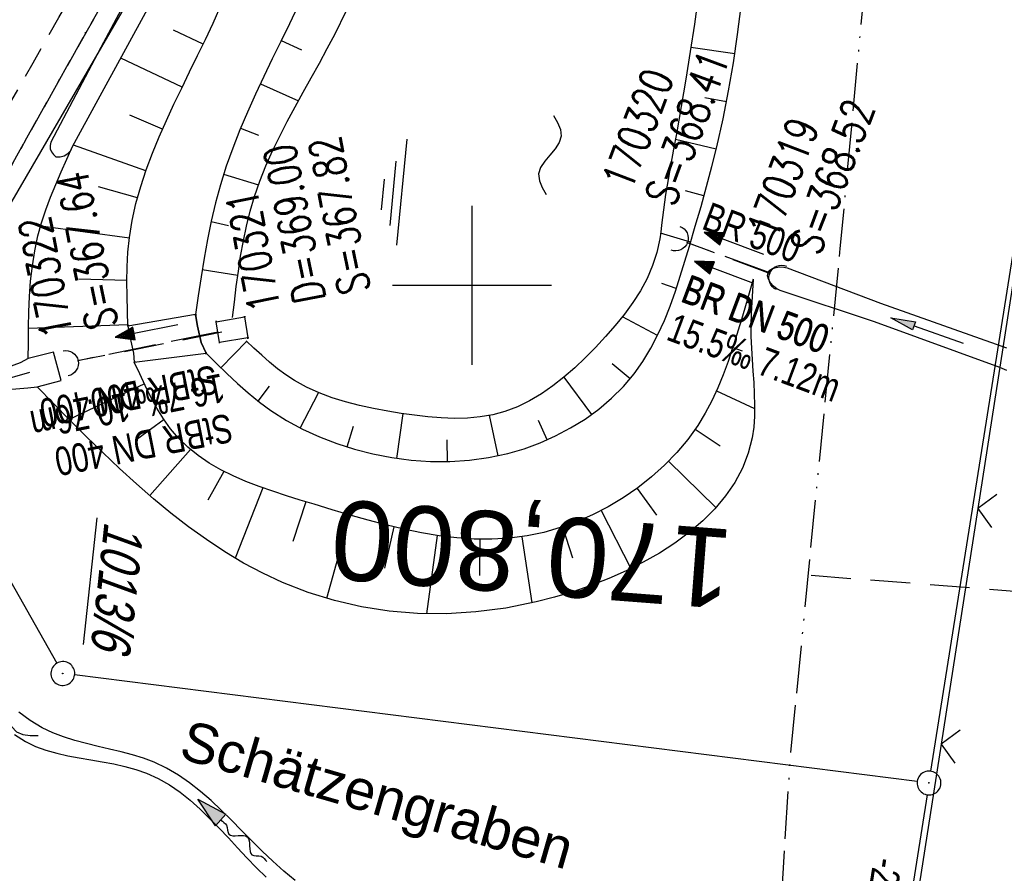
# Model space of a CAD drawing. Extents: x 509531 to 509917, y 454649 to 455599.
# Tile 19 of 26: x 509672 to 509733, y 455363 to 455417. Entities that reach past the tile are written whole.
import ezdxf
from ezdxf.enums import TextEntityAlignment as Align

# ---------------------------------------------------------------- set-up
doc = ezdxf.new("R2010")
doc.units = 0
doc.header["$LTSCALE"] = 10
doc.header["$MEASUREMENT"] = 0
for name, pattern in [('ACAD_ISO13W100', [36, 12, -3, 12, -3, 0, -3, 0, -3]), ('AUSGEZOGEN', [0]), ('LT00', [0]), ('LT11', [0.3, 0.2, -0.1]), ('LT12', [0.4, 0.3, -0.1]), ('LT17', [0.15, 0.1, -0.05]), ('STRICHLINIE2', [0.375, 0.25, -0.125])]:
    doc.linetypes.add(name, pattern=pattern)
doc.layers.get('0').update_dxf_attribs({"linetype": 'LT00'})
for name, color, linetype in [('--EK_FBR', 1, 'LT00'), ('--EK_Halt-Pfeil', 4, 'LT00'), ('--EK_Haltung', 7, 'STRICHLINIE2'), ('--EK_Haltung-Text', 140, 'LT00'), ('--EK_RRB', 181, 'LT00'), ('--EK_RRB_SYMB', 181, 'LT00'), ('--EK_Schacht-Text', 5, 'LT00'), ('--EK_ST-93-1', 30, 'LT17'), ('--EL_DFK_AB_L', 21, 'LT00'), ('--EL_DFK_AB_P', 7, 'LT00'), ('--EL_Halt-Pfeil', 4, 'LT00'), ('--EL_Haltung', 182, 'STRICHLINIE2'), ('--EL_Haltung-Text', 182, 'LT00'), ('--EL_RRB', 181, 'LT00'), ('--FLIEßRICHTPFEIL', 180, 'Continuous'), ('--WASSER_NUTZUNG', 180, 'Continuous'), ('ABSTAND', 8, 'LT00'), ('DFK_AB_FLNR', 7, 'Continuous'), ('DFK_AB_L', 21, 'LT00'), ('DFK_AB_P', 7, 'LT00'), ('DL', 182, 'LT12'), ('DL_PFEIL', 201, 'LT00'), ('DL_TEXT', 182, 'LT00'), ('GASLTG', 250, 'ACAD_ISO13W100'), ('GEWÄSSERNAME', 255, 'Continuous'), ('PFEIL', 140, 'AUSGEZOGEN'), ('V116_BOESCH', 250, 'LT00'), ('V116_BOSCHUNG', 250, 'LT00'), ('V116_FELDWEG', 250, 'LT11'), ('V116_GRABEN', 250, 'LT00'), ('V116_MOENCH', 182, 'LT00'), ('V116_RASTER', 250, 'LT00'), ('V116_RAUHGE', 250, 'LT00'), ('V116_UB_MOEN', 1, 'LT00'), ('V116_UK_DURCH', 182, 'LT00'), ('V116_ZAUN', 40, 'LT00')]:
    doc.layers.add(name, color=color, linetype=linetype)
doc.styles.add('Beschrift', font='ARIAL.TTF')
doc.styles.add('Haltungsbeschriftung', font='ARIAL.TTF', dxfattribs={"width": 0.75})
doc.styles.add('schachtbeschriftung', font='romans.shx', dxfattribs={"width": 0.75, "height": 2})
doc.styles.get("Standard").update_dxf_attribs({"font": 'ARIAL.TTF'})

# ---------------------------------------------------------------- blocks, each defined once
blk = doc.blocks.new('SYMB0003')
at = {"color": 0, "linetype": 'ByBlock'}
for p, q in [((-0.015712, 0), (0.010166, 0.012015)), ((0, -0.021257), (-0.015712, 0)), ((0.010166, 0.012015), (0, -0.021257))]:
    blk.add_line(p, q, dxfattribs=at)
for points in [[(-0.031395, 0.499013), (-0.093691, 0.491144), (-0.154509, 0.475528), (-0.21289, 0.452414), (-0.267913, 0.422164), (-0.318712, 0.385257), (-0.364484, 0.342274), (-0.404509, 0.293893), (-0.438154, 0.240877), (-0.464888, 0.184062), (-0.484292, 0.124345), (-0.496058, 0.062667), (-0.5, 0)], [(0.5, 0), (0.496057, 0.062667), (0.484292, 0.124345), (0.464888, 0.184062), (0.438153, 0.240877), (0.404509, 0.293893), (0.364484, 0.342274), (0.318712, 0.385257), (0.267913, 0.422164), (0.21289, 0.452414), (0.154509, 0.475528), (0.093691, 0.491144), (0.031395, 0.499013), (-0.031395, 0.499013)], [(-0.5, 0), (-0.496058, -0.062667), (-0.484292, -0.124345), (-0.464888, -0.184062), (-0.438154, -0.240877), (-0.404509, -0.293893), (-0.364485, -0.342274), (-0.318712, -0.385257), (-0.267914, -0.422164), (-0.21289, -0.452414), (-0.154509, -0.475529), (-0.093691, -0.491144), (-0.031395, -0.499014), (0.031395, -0.499014)], [(0.031395, -0.499014), (0.093691, -0.491144), (0.154509, -0.475529), (0.21289, -0.452414), (0.267914, -0.422164), (0.318712, -0.385257), (0.364485, -0.342274), (0.404509, -0.293893), (0.438154, -0.240877), (0.464889, -0.184062), (0.484292, -0.124345), (0.496058, -0.062667), (0.5, 0)]]:
    blk.add_lwpolyline(points, dxfattribs=at)
blk = doc.blocks.new('FLIEßRICHTPFEIL')
at = {"layer": '--FLIEßRICHTPFEIL'}
blk.add_hatch(color=256, dxfattribs=at).paths.add_polyline_path([(-1.95, 0.4875), (-1.95, -0.4875), (0, 0)])
for p, q in [((-1.95, 0.4875), (-1.95, -0.4875)), ((-1.95, 0.4875), (0, 0)), ((0, 0), (-1.95, -0.4875))]:
    blk.add_line(p, q, dxfattribs=at)
at = {"layer": '--FLIEßRICHTPFEIL', "start_tangent": (-1, 0), "end_tangent": (-1, 0)}
blk.add_spline([(-1.95, 0), (-2.4375, 0), (-2.925, 0.325), (-3.4125, 0), (-3.9, -0.325), (-4.3875, 0), (-4.875, 0.325), (-5.3625, 0), (-5.85, 0)], degree=3, dxfattribs=at)
blk = doc.blocks.new('SYMB7251')
at = {"color": 0, "linetype": 'ByBlock'}
for points in [[(-0.25, 0), (-0.208333, 0.028889), (-0.166667, 0.051111), (-0.125, 0.06), (-0.083333, 0.051111), (-0.041667, 0.028889), (0, 0)], [(0, 0), (0.041667, -0.028889), (0.083333, -0.051111), (0.125, -0.06), (0.166667, -0.051111), (0.208333, -0.028889), (0.25, 0)]]:
    blk.add_lwpolyline(points, dxfattribs=at)
blk = doc.blocks.new('Pfreil3')
at = {"layer": 'PFEIL'}
blk.add_hatch(color=256, dxfattribs=at).paths.add_polyline_path([(-1.549, 0.273), (-1.549, -0.273), (0, 0)])
for p, q in [((-1.549, 0), (-4.831, 0)), ((-1.549, -0.273), (-1.549, 0.273)), ((-1.549, 0.273), (0, 0)), ((0, 0), (-1.549, -0.273))]:
    blk.add_line(p, q, dxfattribs=at)
blk = doc.blocks.new('SYMB1107')
at = {"color": 0, "linetype": 'ByBlock'}
for points in [[(-0.2, 0), (-0.196157, 0.039018), (-0.184776, 0.076537), (-0.166294, 0.111114), (-0.141421, 0.141421), (-0.111114, 0.166294), (-0.076537, 0.184776), (-0.039018, 0.196157), (0, 0.2)], [(0, 0.2), (0.039018, 0.196157), (0.076537, 0.184776), (0.111114, 0.166294), (0.141421, 0.141421), (0.166294, 0.111114), (0.184776, 0.076537), (0.196157, 0.039018), (0.2, 0)]]:
    blk.add_lwpolyline(points, dxfattribs=at)
blk = doc.blocks.new('SYMB0011')
at = {"color": 0, "linetype": 'ByBlock'}
for p, q in [((0.5, 0), (-0.5, 0)), ((0, 0.5), (0, -0.5))]:
    blk.add_line(p, q, dxfattribs=at)
blk = doc.blocks.new('SYMB0024')
at = {"color": 0, "linetype": 'ByBlock'}
for p, q in [((-0.5, 0.5), (0, 0)), ((0, 0), (0.5, 0.5))]:
    blk.add_line(p, q, dxfattribs=at)
blk = doc.blocks.new('WASSER2')
at = {"layer": '--EK_RRB_SYMB'}
for p, q in [((-0.3349, 0), (0.3349, 0)), ((-0.1913, -0.0543), (0.2151, -0.0543)), ((-0.071, -0.1164), (0.123, -0.1164))]:
    blk.add_line(p, q, dxfattribs=at)
blk = doc.blocks.new('SYMB0070')
at = {"color": 0, "linetype": 'ByBlock'}
for p, q in [((-0.5, 0), (0.2, 0)), ((0.5, 0), (0.2, 0.1)), ((0.2, 0.1), (0.2, 0)), ((0.468, 0), (0.21, 0.086)), ((0.21, 0.086), (0.21, -0.086)), ((0.21, -0.086), (0.468, 0)), ((0.22, -0.072), (0.437, 0)), ((0.23, -0.058), (0.405, 0)), ((0.24, -0.045), (0.374, 0)), ((0.342, 0), (0.25, 0.031)), ((0.25, 0.031), (0.25, -0.031)), ((0.25, -0.031), (0.342, 0)), ((0.26, -0.017), (0.31, 0)), ((0.27, -0.003), (0.279, 0))]:
    blk.add_line(p, q, dxfattribs=at)
for points in [[(0.2, 0), (0.2, -0.1), (0.5, 0)], [(0.437, 0), (0.22, 0.072), (0.22, -0.072)], [(0.405, 0), (0.23, 0.058), (0.23, -0.058)], [(0.374, 0), (0.24, 0.045), (0.24, -0.045)], [(0.31, 0), (0.26, 0.017), (0.26, -0.017)], [(0.279, 0), (0.27, 0.003), (0.27, -0.003)]]:
    blk.add_lwpolyline(points, dxfattribs=at)

msp = doc.modelspace()

# ---------------------------------------------------------------- linework, layer by layer
at = {"layer": '--EK_FBR', "linetype": 'LT11', "flags": 128}
for points in [[(509657.369, 455386.928), (509658.712, 455389.416), (509660.058, 455391.902), (509661.408, 455394.386), (509662.765, 455396.867), (509664.347, 455399.733), (509665.941, 455402.593), (509667.543, 455405.449), (509669.154, 455408.3), (509670.77, 455411.148), (509672.39, 455413.993), (509674.013, 455416.837), (509676.223, 455420.707), (509678.434, 455424.577), (509680.643, 455428.448), (509682.848, 455432.32), (509685.048, 455436.195), (509687.242, 455440.073), (509688.708, 455442.676), (509690.173, 455445.28), (509691.639, 455447.884), (509693.107, 455450.486), (509694.58, 455453.085), (509696.06, 455455.681), (509697.55, 455458.272), (509699.051, 455460.857), (509700.566, 455463.435), (509701.797, 455465.504), (509703.035, 455467.57), (509704.279, 455469.633), (509705.526, 455471.693), (509706.772, 455473.754), (509708.017, 455475.815), (509709.256, 455477.877), (509710.488, 455479.943), (509711.709, 455482.013), (509712.918, 455484.088), (509714.112, 455486.171), (509715.299, 455488.28), (509716.472, 455490.396), (509717.634, 455492.518), (509718.788, 455494.645), (509719.938, 455496.777), (509721.086, 455498.912), (509722.238, 455501.049), (509722.825, 455502.133)], [(509725.717, 455502.437), (509725.185, 455501.472), (509723.904, 455499.139), (509722.624, 455496.809), (509721.342, 455494.485), (509720.054, 455492.166), (509718.758, 455489.852), (509717.451, 455487.546), (509716.129, 455485.247), (509714.785, 455482.947), (509713.426, 455480.654), (509712.054, 455478.366), (509710.674, 455476.082), (509709.287, 455473.8), (509707.896, 455471.519), (509706.506, 455469.238), (509705.118, 455466.954), (509703.736, 455464.667), (509702.362, 455462.376), (509700.84, 455459.808), (509699.331, 455457.234), (509697.832, 455454.654), (509696.342, 455452.07), (509694.859, 455449.482), (509693.38, 455446.892), (509691.905, 455444.3), (509690.43, 455441.707), (509688.954, 455439.115), (509687.06, 455435.798), (509685.163, 455432.481), (509683.265, 455429.166), (509681.369, 455425.849), (509679.475, 455422.531), (509677.586, 455419.21), (509675.704, 455415.884), (509673.842, 455412.574), (509671.986, 455409.259), (509670.136, 455405.942), (509668.289, 455402.623), (509666.444, 455399.302), (509664.599, 455395.982), (509662.741, 455392.644), (509660.883, 455389.307), (509659.023, 455385.97)]]:
    msp.add_lwpolyline(points, dxfattribs=at)
at = {"layer": '--EK_Haltung'}
for p, q in [((509718.76, 455400.729), (509713.499, 455402.699)), ((509684.262, 455397.046), (509675.176, 455395.242))]:
    msp.add_line(p, q, dxfattribs=at)
at = {"layer": '--EK_RRB'}
msp.add_lwpolyline([(509689.043, 455417.56), (509688.511, 455416.451), (509687.973, 455415.344), (509687.434, 455414.238), (509686.9, 455413.129), (509686.378, 455412.016), (509685.875, 455410.898), (509685.396, 455409.772), (509684.948, 455408.637), (509684.538, 455407.49), (509684.171, 455406.329), (509683.861, 455405.19), (509683.592, 455404.038), (509683.356, 455402.876), (509683.147, 455401.705), (509682.959, 455400.529), (509682.783, 455399.348), (509682.615, 455398.165), (509682.721, 455397.428), (509682.954, 455396.404), (509683.28, 455395.726), (509683.927, 455395.084), (509684.579, 455394.449), (509685.242, 455393.829), (509685.92, 455393.23), (509686.62, 455392.66), (509687.347, 455392.126), (509688.322, 455391.503), (509689.343, 455390.949), (509690.403, 455390.463), (509691.495, 455390.044), (509692.613, 455389.691), (509693.75, 455389.402), (509694.954, 455389.167), (509696.168, 455389.005), (509697.387, 455388.92), (509698.609, 455388.915), (509699.828, 455388.995), (509701.042, 455389.163), (509702.245, 455389.424), (509703.268, 455389.724), (509704.273, 455390.093), (509705.253, 455390.529), (509706.2, 455391.029), (509707.107, 455391.593), (509707.967, 455392.217), (509708.771, 455392.899), (509709.514, 455393.638), (509710.186, 455394.432), (509710.745, 455395.217), (509711.245, 455396.043), (509711.692, 455396.902), (509712.093, 455397.79), (509712.456, 455398.701), (509712.787, 455399.629), (509713.095, 455400.568), (509713.386, 455401.514), (509713.668, 455402.459), (509714.039, 455403.716), (509714.401, 455404.966), (509714.75, 455406.215), (509715.083, 455407.465), (509715.394, 455408.72), (509715.783, 455410.468), (509716.128, 455412.229), (509716.432, 455414.002), (509716.699, 455415.782), (509716.934, 455417.566)], dxfattribs=at)
at = {"layer": '--EK_ST-93-1', "ltscale": 2.5}
msp.add_line((509761.203, 455378.65), (509721.321, 455381.742), dxfattribs=at)
at = {"layer": '--EL_DFK_AB_L'}
for p, q in [((509742.924, 455529.03), (509664.517, 455394.067)), ((509728.858, 455369.44), (509744.363, 455467.218)), ((509664.511, 455392.767), (509673.89, 455376.241)), ((509727.996, 455368.794), (509675.004, 455375.496)), ((509728.623, 455367.959), (509725.608, 455348.94))]:
    msp.add_line(p, q, dxfattribs=at)
at = {"layer": '--EL_Haltung'}
for p, q in [((509718.76, 455400.729), (509713.499, 455402.699)), ((509684.262, 455397.046), (509675.176, 455395.242))]:
    msp.add_line(p, q, dxfattribs=at)
at = {"layer": '--EL_RRB'}
msp.add_lwpolyline([(509689.043, 455417.56), (509688.511, 455416.451), (509687.973, 455415.344), (509687.434, 455414.238), (509686.9, 455413.129), (509686.378, 455412.016), (509685.875, 455410.898), (509685.396, 455409.772), (509684.948, 455408.637), (509684.538, 455407.49), (509684.171, 455406.329), (509683.861, 455405.19), (509683.592, 455404.038), (509683.356, 455402.876), (509683.147, 455401.705), (509682.959, 455400.529), (509682.783, 455399.348), (509682.615, 455398.165), (509682.721, 455397.428), (509682.954, 455396.404), (509683.28, 455395.726), (509683.927, 455395.084), (509684.579, 455394.449), (509685.242, 455393.829), (509685.92, 455393.23), (509686.62, 455392.66), (509687.347, 455392.126), (509688.322, 455391.503), (509689.343, 455390.949), (509690.403, 455390.463), (509691.495, 455390.044), (509692.613, 455389.691), (509693.75, 455389.402), (509694.954, 455389.167), (509696.168, 455389.005), (509697.387, 455388.92), (509698.609, 455388.915), (509699.828, 455388.995), (509701.042, 455389.163), (509702.245, 455389.424), (509703.268, 455389.724), (509704.273, 455390.093), (509705.253, 455390.529), (509706.2, 455391.029), (509707.107, 455391.593), (509707.967, 455392.217), (509708.771, 455392.899), (509709.514, 455393.638), (509710.186, 455394.432), (509710.745, 455395.217), (509711.245, 455396.043), (509711.692, 455396.902), (509712.093, 455397.79), (509712.456, 455398.701), (509712.787, 455399.629), (509713.095, 455400.568), (509713.386, 455401.514), (509713.668, 455402.459), (509714.039, 455403.716), (509714.401, 455404.966), (509714.75, 455406.215), (509715.083, 455407.465), (509715.394, 455408.72), (509715.783, 455410.468), (509716.128, 455412.229), (509716.432, 455414.002), (509716.699, 455415.782), (509716.934, 455417.566)], dxfattribs=at)
at = {"layer": 'DFK_AB_L'}
for p, q in [((509742.924, 455529.03), (509664.517, 455394.067)), ((509728.858, 455369.44), (509744.363, 455467.218)), ((509664.511, 455392.767), (509673.89, 455376.241)), ((509727.996, 455368.794), (509675.004, 455375.496)), ((509728.623, 455367.959), (509725.608, 455348.94))]:
    msp.add_line(p, q, dxfattribs=at)
at = {"layer": 'DL'}
for p, q in [((509718.727, 455400.783), (509713.545, 455402.682)), ((509684.015, 455397.061), (509675.223, 455395.261))]:
    msp.add_line(p, q, dxfattribs=at)
at = {"layer": 'GASLTG', "ltscale": 0.025, "flags": 128}
msp.add_lwpolyline([(509732.412, 455588.47), (509731.559, 455550.215), (509730.863, 455531.773), (509729.977, 455496.071), (509729.817, 455473.793), (509723.139, 455402.323), (509719.992, 455370.227), (509719.32, 455359.341), (509718.219, 455346.92), (509717.576, 455329.178), (509717.027, 455313.894), (509716.011, 455279.64), (509715.623, 455261.049), (509714.406, 455253.668), (509713.55, 455245.775), (509712.753, 455238.464), (509710.106, 455214.892), (509700.768, 455126.624), (509692.786, 455066.172), (509691.898, 455059.057), (509688.483, 455033.75), (509683.036, 454993.781), (509674.834, 454936.521), (509667.273, 454889.447), (509660.75, 454850.407), (509657.904, 454839.06), (509646.1, 454798.179), (509643.654, 454788.347), (509640.958, 454775.409), (509638.389, 454763.73), (509630.009, 454722.145), (509625.515, 454700.413), (509623.56, 454684.933), (509621.446, 454670.091)], dxfattribs=at)
at = {"layer": 'V116_BOESCH'}
for points in [[(509714.21, 455418.159), (509713.98, 455416.429), (509713.726, 455414.699), (509713.451, 455412.971), (509713.158, 455411.246), (509712.85, 455409.525), (509712.674, 455408.572), (509712.499, 455407.62), (509712.331, 455406.667), (509712.174, 455405.713), (509712.033, 455404.755), (509711.914, 455403.794), (509711.866, 455403.354), (509711.808, 455402.918), (509711.627, 455402.066), (509711.357, 455401.24), (509711.008, 455400.44), (509710.589, 455399.664), (509710.11, 455398.911), (509709.578, 455398.179), (509709.004, 455397.467), (509708.397, 455396.774), (509707.764, 455396.099), (509707.121, 455395.448), (509706.46, 455394.821), (509705.781, 455394.228), (509705.083, 455393.676), (509704.363, 455393.176), (509703.621, 455392.735), (509702.854, 455392.362), (509702.061, 455392.066), (509701.295, 455391.863), (509700.507, 455391.728), (509699.703, 455391.655), (509698.884, 455391.635), (509698.054, 455391.661), (509697.218, 455391.727), (509696.377, 455391.826), (509695.536, 455391.949), (509694.698, 455392.091), (509693.801, 455392.26), (509692.915, 455392.449), (509692.046, 455392.669), (509691.197, 455392.926), (509690.374, 455393.23), (509689.582, 455393.589), (509688.824, 455394.011), (509688.286, 455394.368), (509687.767, 455394.757), (509687.262, 455395.173), (509686.767, 455395.609), (509686.28, 455396.058), (509685.797, 455396.513)], [(509678.354, 455397.437), (509678.322, 455398.374), (509678.298, 455399.31), (509678.29, 455400.242), (509678.308, 455401.17), (509678.358, 455402.091), (509678.45, 455403.003), (509678.624, 455404.086), (509678.862, 455405.157), (509679.157, 455406.216), (509679.503, 455407.265), (509679.892, 455408.306), (509680.317, 455409.339), (509680.771, 455410.367), (509681.247, 455411.391), (509681.738, 455412.411), (509682.237, 455413.431), (509682.736, 455414.45), (509683.228, 455415.471), (509683.707, 455416.494), (509684.282, 455417.786)], [(509689.043, 455417.56), (509688.511, 455416.451), (509687.973, 455415.344), (509687.434, 455414.238), (509686.9, 455413.129), (509686.378, 455412.016), (509685.875, 455410.898), (509685.396, 455409.772), (509684.948, 455408.637), (509684.538, 455407.49), (509684.171, 455406.329), (509683.861, 455405.19), (509683.592, 455404.038), (509683.356, 455402.876), (509683.147, 455401.705), (509682.959, 455400.529), (509682.783, 455399.348), (509682.615, 455398.165)], [(509683.28, 455395.726), (509683.927, 455395.084), (509684.579, 455394.449), (509685.242, 455393.829), (509685.92, 455393.23), (509686.62, 455392.66), (509687.347, 455392.126), (509688.322, 455391.503), (509689.343, 455390.949), (509690.403, 455390.463), (509691.495, 455390.044), (509692.613, 455389.691), (509693.75, 455389.402), (509694.954, 455389.167), (509696.168, 455389.005), (509697.387, 455388.92), (509698.609, 455388.915), (509699.828, 455388.995), (509701.042, 455389.163), (509702.245, 455389.424), (509703.268, 455389.724), (509704.273, 455390.093), (509705.253, 455390.529), (509706.2, 455391.029), (509707.107, 455391.593), (509707.967, 455392.217), (509708.771, 455392.899), (509709.514, 455393.638), (509710.186, 455394.432), (509710.745, 455395.217), (509711.245, 455396.043), (509711.692, 455396.902), (509712.093, 455397.79), (509712.456, 455398.701), (509712.787, 455399.629), (509713.095, 455400.568), (509713.386, 455401.514), (509713.668, 455402.459), (509714.039, 455403.716), (509714.401, 455404.966), (509714.75, 455406.215), (509715.083, 455407.465), (509715.394, 455408.72), (509715.783, 455410.468), (509716.128, 455412.229), (509716.432, 455414.002), (509716.699, 455415.782), (509716.934, 455417.566)], [(509684.936, 455397.983), (509685.049, 455398.952), (509685.168, 455399.919), (509685.299, 455400.883), (509685.445, 455401.841), (509685.614, 455402.791), (509685.811, 455403.732), (509686.041, 455404.663), (509686.31, 455405.58), (509686.647, 455406.551), (509687.028, 455407.507), (509687.448, 455408.45), (509687.899, 455409.383), (509688.374, 455410.308), (509688.869, 455411.227), (509689.375, 455412.142), (509689.886, 455413.056), (509690.395, 455413.971), (509690.896, 455414.889), (509691.383, 455415.813), (509692.09, 455417.242)], [(509672.091, 455395.404), (509672.092, 455396.384), (509672.099, 455397.362), (509672.121, 455398.337), (509672.165, 455399.308), (509672.237, 455400.271), (509672.346, 455401.227), (509672.497, 455402.172), (509672.699, 455403.106), (509672.926, 455403.928), (509673.192, 455404.741), (509673.49, 455405.546), (509673.814, 455406.346), (509674.159, 455407.14), (509674.516, 455407.932), (509674.879, 455408.723)], [(509717.684, 455400.38), (509717.633, 455399.664), (509717.587, 455398.946), (509717.553, 455398.226), (509717.534, 455397.502), (509717.537, 455396.774), (509717.564, 455396.055), (509717.608, 455395.333), (509717.66, 455394.611), (509717.71, 455393.891), (509717.749, 455393.175), (509717.769, 455392.467), (509717.76, 455391.769), (509717.712, 455391.084), (509717.617, 455390.414), (509717.371, 455389.437), (509717.004, 455388.501), (509716.525, 455387.608), (509715.943, 455386.757), (509715.267, 455385.95), (509714.505, 455385.187), (509713.665, 455384.468), (509712.756, 455383.794), (509711.786, 455383.166), (509710.765, 455382.583), (509709.701, 455382.048), (509708.601, 455381.559), (509707.476, 455381.118), (509706.333, 455380.725), (509705.18, 455380.381), (509704.027, 455380.087), (509702.123, 455379.706), (509700.244, 455379.46), (509698.394, 455379.347), (509696.576, 455379.365), (509694.793, 455379.51), (509693.049, 455379.779), (509691.347, 455380.171), (509689.691, 455380.682), (509688.083, 455381.31), (509686.843, 455381.888), (509685.634, 455382.534), (509684.453, 455383.241), (509683.297, 455384.005), (509682.165, 455384.82), (509681.054, 455385.681), (509679.961, 455386.583), (509678.886, 455387.521), (509677.824, 455388.49), (509676.774, 455389.485), (509675.733, 455390.5), (509674.699, 455391.53), (509673.67, 455392.571), (509672.643, 455393.617)], [(509717.684, 455400.38), (509717.351, 455399.224), (509717.012, 455398.068), (509716.66, 455396.913), (509716.388, 455396.061), (509716.099, 455395.215), (509715.788, 455394.377), (509715.448, 455393.552), (509715.072, 455392.743), (509714.655, 455391.955), (509714.191, 455391.191), (509713.566, 455390.313), (509712.871, 455389.478), (509712.111, 455388.691), (509711.294, 455387.953), (509710.425, 455387.268), (509709.512, 455386.64), (509708.561, 455386.072), (509707.578, 455385.567), (509706.569, 455385.129), (509705.543, 455384.76), (509704.504, 455384.464), (509703.459, 455384.245), (509702.353, 455384.097), (509701.247, 455384.032), (509700.14, 455384.04), (509699.033, 455384.115), (509697.924, 455384.25), (509696.814, 455384.437), (509695.7, 455384.668), (509694.583, 455384.937), (509693.462, 455385.234), (509692.336, 455385.554), (509691.206, 455385.889), (509690.069, 455386.231), (509689.195, 455386.495), (509688.323, 455386.764), (509687.459, 455387.045), (509686.608, 455387.343), (509685.777, 455387.664), (509684.972, 455388.013), (509684.197, 455388.398), (509683.46, 455388.823), (509682.765, 455389.294), (509682.119, 455389.817), (509681.528, 455390.398), (509681.039, 455390.981), (509680.593, 455391.61), (509680.183, 455392.277), (509679.801, 455392.974), (509679.441, 455393.694), (509679.096, 455394.429), (509678.758, 455395.172)]]:
    msp.add_lwpolyline(points, dxfattribs=at)
at = {"layer": 'V116_BOSCHUNG'}
for p, q in [((509683.087, 455415.175), (509681.218, 455416.047)), ((509688.002, 455415.403), (509689.265, 455414.807)), ((509716.518, 455414.551), (509713.767, 455414.969)), ((509681.767, 455412.47), (509677.917, 455414.292)), ((509686.688, 455412.682), (509689.075, 455411.603)), ((509715.999, 455411.545), (509714.649, 455411.802)), ((509680.531, 455409.832), (509678.485, 455410.707)), ((509685.443, 455409.886), (509686.575, 455409.439)), ((509715.355, 455408.559), (509712.784, 455409.164)), ((509679.478, 455407.194), (509674.928, 455408.812)), ((509684.374, 455406.99), (509686.561, 455406.317)), ((509678.954, 455405.507), (509676.5, 455406.196)), ((509714.586, 455405.622), (509713.423, 455405.936)), ((509678.447, 455402.97), (509672.868, 455403.731)), ((509683.587, 455404.014), (509684.676, 455403.769)), ((509713.743, 455402.71), (509711.857, 455403.277)), ((509683.031, 455400.992), (509685.265, 455400.646)), ((509678.291, 455400.3), (509675.275, 455400.397)), ((509712.843, 455399.794), (509711.929, 455400.124)), ((509717.268, 455398.939), (509717.582, 455398.848)), ((509711.667, 455396.851), (509709.46, 455398.027)), ((509678.352, 455397.512), (509672.098, 455397.288)), ((509684.201, 455394.816), (509685.828, 455396.483)), ((509716.398, 455396.093), (509716.992, 455395.886)), ((509709.941, 455394.127), (509708.809, 455395.068)), ((509679.392, 455393.798), (509674.657, 455391.573)), ((509707.523, 455391.883), (509705.785, 455394.23)), ((509686.546, 455392.719), (509687.25, 455393.665)), ((509689.192, 455391.026), (509690.347, 455393.242)), ((509715.369, 455393.375), (509717.77, 455392.248)), ((509695.262, 455389.12), (509695.662, 455391.93)), ((509701.651, 455389.284), (509701.102, 455391.825)), ((509680.628, 455391.558), (509678.925, 455390.307)), ((509704.719, 455390.283), (509704.171, 455391.509)), ((509692.139, 455389.833), (509692.551, 455391.136)), ((509714.037, 455390.962), (509715.595, 455389.904)), ((509698.46, 455388.912), (509698.423, 455390.279)), ((509682.285, 455389.675), (509679.738, 455386.774)), ((509712.361, 455388.938), (509715.337, 455386.028)), ((509684.387, 455388.299), (509683.372, 455386.489)), ((509686.838, 455387.26), (509685.107, 455382.841)), ((509710.375, 455387.232), (509711.605, 455385.541)), ((509689.535, 455386.392), (509688.737, 455383.883)), ((509708.121, 455385.838), (509709.987, 455382.186)), ((509692.318, 455385.56), (509690.85, 455380.311)), ((509695.079, 455384.814), (509694.498, 455382.222)), ((509705.677, 455384.805), (509706.309, 455382.867)), ((509697.801, 455384.269), (509697.137, 455379.346)), ((509700.483, 455384.031), (509700.471, 455381.757)), ((509703.122, 455384.191), (509703.749, 455380.025))]:
    msp.add_line(p, q, dxfattribs=at)
at = {"layer": 'V116_FELDWEG', "flags": 128}
for points in [[(509657.369, 455386.928), (509658.712, 455389.416), (509660.058, 455391.902), (509661.408, 455394.386), (509662.765, 455396.867), (509664.347, 455399.733), (509665.941, 455402.593), (509667.543, 455405.449), (509669.154, 455408.3), (509670.77, 455411.148), (509672.39, 455413.993), (509674.013, 455416.837), (509676.223, 455420.707), (509678.434, 455424.577), (509680.643, 455428.448), (509682.848, 455432.32), (509685.048, 455436.195), (509687.242, 455440.073), (509688.708, 455442.676), (509690.173, 455445.28), (509691.639, 455447.884), (509693.107, 455450.486), (509694.58, 455453.085), (509696.06, 455455.681), (509697.55, 455458.272), (509699.051, 455460.857), (509700.566, 455463.435), (509701.797, 455465.504), (509703.035, 455467.57), (509704.279, 455469.633), (509705.526, 455471.693), (509706.772, 455473.754), (509708.017, 455475.815), (509709.256, 455477.877), (509710.488, 455479.943), (509711.709, 455482.013), (509712.918, 455484.088), (509714.112, 455486.171), (509715.299, 455488.28), (509716.472, 455490.396), (509717.634, 455492.518), (509718.788, 455494.645), (509719.938, 455496.777), (509721.086, 455498.912), (509722.238, 455501.049), (509723.395, 455503.187), (509724.562, 455505.326), (509725.741, 455507.465), (509726.937, 455509.602), (509727.793, 455511.111), (509728.654, 455512.62), (509729.515, 455514.131), (509730.371, 455515.645), (509731.217, 455517.162), (509732.048, 455518.684), (509732.86, 455520.213), (509733.646, 455521.75), (509734.403, 455523.295), (509735.126, 455524.851), (509735.808, 455526.419), (509736.447, 455527.999), (509737.035, 455529.594), (509737.569, 455531.204), (509738.044, 455532.83), (509738.472, 455534.544), (509738.835, 455536.275), (509739.138, 455538.023), (509739.384, 455539.785), (509739.58, 455541.559), (509739.729, 455543.344), (509739.837, 455545.139), (509739.907, 455546.941), (509739.945, 455548.748), (509739.956, 455550.56), (509739.943, 455552.373), (509739.912, 455554.188), (509739.868, 455556.001), (509739.815, 455557.811), (509739.712, 455560.946), (509739.597, 455564.068), (509739.474, 455567.181), (509739.342, 455570.285), (509739.205, 455573.384), (509739.063, 455576.478), (509738.919, 455579.571), (509738.774, 455582.663), (509738.629, 455585.757), (509738.535, 455587.799)], [(509740.608, 455587.572), (509740.681, 455586.008), (509740.826, 455582.887), (509740.97, 455579.768), (509741.111, 455576.648), (509741.247, 455573.526), (509741.378, 455570.401), (509741.502, 455567.27), (509741.618, 455564.131), (509741.724, 455560.983), (509741.82, 455557.824), (509741.87, 455555.95), (509741.911, 455554.072), (509741.938, 455552.194), (509741.947, 455550.315), (509741.933, 455548.439), (509741.89, 455546.567), (509741.816, 455544.701), (509741.703, 455542.842), (509741.549, 455540.991), (509741.348, 455539.151), (509741.095, 455537.324), (509740.785, 455535.51), (509740.415, 455533.712), (509739.979, 455531.932), (509739.512, 455530.293), (509738.988, 455528.67), (509738.412, 455527.061), (509737.789, 455525.465), (509737.123, 455523.882), (509736.418, 455522.31), (509735.679, 455520.748), (509734.91, 455519.195), (509734.116, 455517.65), (509733.301, 455516.112), (509732.469, 455514.58), (509731.626, 455513.053), (509730.776, 455511.53), (509729.922, 455510.01), (509729.07, 455508.491), (509727.765, 455506.149), (509726.472, 455503.809), (509725.185, 455501.472), (509723.904, 455499.139), (509722.624, 455496.809), (509721.342, 455494.485), (509720.054, 455492.166), (509718.758, 455489.852), (509717.451, 455487.546), (509716.129, 455485.247), (509714.785, 455482.947), (509713.426, 455480.654), (509712.054, 455478.366), (509710.674, 455476.082), (509709.287, 455473.8), (509707.896, 455471.519), (509706.506, 455469.238), (509705.118, 455466.954), (509703.736, 455464.667), (509702.362, 455462.376), (509700.84, 455459.808), (509699.331, 455457.234), (509697.832, 455454.654), (509696.342, 455452.07), (509694.859, 455449.482), (509693.38, 455446.892), (509691.905, 455444.3), (509690.43, 455441.707), (509688.954, 455439.115), (509687.06, 455435.798), (509685.163, 455432.481), (509683.265, 455429.166), (509681.369, 455425.849), (509679.475, 455422.531), (509677.586, 455419.21), (509675.704, 455415.884), (509673.842, 455412.574), (509671.986, 455409.259), (509670.136, 455405.942), (509668.289, 455402.623), (509666.444, 455399.302), (509664.599, 455395.982), (509662.741, 455392.644), (509660.883, 455389.307), (509659.023, 455385.97)]]:
    msp.add_lwpolyline(points, dxfattribs=at)
at = {"layer": 'V116_GRABEN'}
for points in [[(509690.87, 455439.029), (509690.34, 455438.398), (509689.815, 455437.764), (509689.297, 455437.125), (509688.791, 455436.477), (509687.966, 455435.354), (509687.181, 455434.202), (509686.43, 455433.026), (509685.708, 455431.829), (509685.009, 455430.617), (509684.329, 455429.393), (509683.66, 455428.161), (509682.998, 455426.926), (509681.404, 455423.934), (509679.817, 455420.944), (509678.235, 455417.956), (509676.657, 455414.969), (509675.082, 455411.983), (509673.509, 455408.997)], [(509674.879, 455408.723), (509689.529, 455435.584), (509692.049, 455438.485)], [(509673.509, 455408.997), (509673.463, 455408.794), (509673.475, 455408.586), (509673.545, 455408.389), (509673.667, 455408.22), (509673.831, 455408.092), (509674.096, 455408.086), (509674.353, 455408.154), (509674.58, 455408.291), (509674.76, 455408.486), (509674.879, 455408.723)], [(509733.632, 455394.639), (509733.193, 455394.831), (509725.314, 455397.695), (509719.373, 455399.676), (509719.157, 455399.784), (509718.951, 455399.952), (509718.775, 455400.158), (509718.647, 455400.382), (509718.588, 455400.603), (509718.616, 455400.802), (509718.727, 455400.947), (509718.903, 455401.055), (509719.122, 455401.125), (509719.362, 455401.156), (509719.599, 455401.146), (509719.81, 455401.095), (509725.697, 455398.877), (509733.604, 455396.062)], [(509688.869, 455362.567), (509688.153, 455363.16), (509687.465, 455363.779), (509686.798, 455364.417), (509686.147, 455365.065), (509685.506, 455365.715), (509684.868, 455366.359), (509684.228, 455366.988), (509683.58, 455367.595), (509682.918, 455368.171), (509682.236, 455368.707), (509681.529, 455369.197), (509680.79, 455369.631), (509680.013, 455370.001), (509679.34, 455370.255), (509678.643, 455370.472), (509677.929, 455370.662), (509677.204, 455370.836), (509676.473, 455371.005), (509675.744, 455371.18), (509675.022, 455371.373), (509674.313, 455371.594), (509673.624, 455371.855), (509672.961, 455372.166), (509672.2, 455372.621), (509671.489, 455373.158)], [(509671.229, 455371.745), (509671.922, 455371.303), (509672.542, 455371.006), (509673.195, 455370.767), (509673.876, 455370.573), (509674.578, 455370.414), (509675.294, 455370.277), (509676.018, 455370.154), (509676.743, 455370.03), (509677.463, 455369.897), (509678.171, 455369.742), (509678.861, 455369.555), (509679.525, 455369.324), (509680.264, 455368.987), (509680.965, 455368.584), (509681.634, 455368.123), (509682.275, 455367.612), (509682.894, 455367.06), (509683.496, 455366.476), (509684.087, 455365.867), (509684.672, 455365.244), (509685.255, 455364.614), (509685.843, 455363.985), (509686.44, 455363.367), (509687.052, 455362.768)]]:
    msp.add_lwpolyline(points, dxfattribs=at)
at = {"layer": 'V116_MOENCH'}
msp.add_lwpolyline([(509683.914, 455397.711), (509685.695, 455398.02), (509685.905, 455396.691), (509684.116, 455396.411), (509683.914, 455397.711)], dxfattribs=at)
at = {"layer": 'V116_RASTER'}
for p, q in [((509699.999, 455395), (509699.999, 455405)), ((509704.999, 455400), (509694.999, 455400))]:
    msp.add_line(p, q, dxfattribs=at)
at = {"layer": 'V116_RAUHGE'}
msp.add_lwpolyline([(509673.682, 455395.803), (509672.082, 455395.395), (509671.585, 455395.134), (509669.626, 455394.409), (509669.78, 455393.37), (509672.059, 455393.563), (509672.641, 455393.622), (509674.16, 455394.014), (509673.682, 455395.803)], dxfattribs=at)
at = {"layer": 'V116_UB_MOEN'}
msp.add_lwpolyline([(509683.28, 455395.726), (509682.954, 455396.404), (509682.721, 455397.428), (509682.615, 455398.165), (509678.354, 455397.437), (509678.53, 455396.481), (509678.708, 455395.741), (509678.758, 455395.172), (509683.28, 455395.726)], dxfattribs=at)
at = {"layer": 'V116_ZAUN'}
for p, q in [((509734.108, 455400.791), (509731.802, 455385.969)), ((509731.802, 455385.969), (509729.496, 455371.147)), ((509729.496, 455371.147), (509727.191, 455356.325))]:
    msp.add_line(p, q, dxfattribs=at)

# ---------------------------------------------------------------- block references
at = {"layer": '--EK_Halt-Pfeil', "yscale": 4, "zscale": 4}
for p, xscale, rotation in [((509716.479, 455402.651), 4.000000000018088, 159.4773400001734), ((509679.524, 455397.125), 3.99999999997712, 191.2264400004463)]:
    msp.add_blockref('SYMB0070', p, dxfattribs=dict(at, xscale=xscale, rotation=rotation))
at = {"layer": '--EK_RRB_SYMB', "xscale": 9.999999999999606, "yscale": 10, "zscale": 10, "rotation": 264.4992000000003}
msp.add_blockref('WASSER2', (509695.569, 455405.854), dxfattribs=at)
at = {"layer": '--EL_DFK_AB_P', "xscale": 1.500000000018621, "yscale": 1.5, "zscale": 1.5, "rotation": 264.7377099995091}
for p in [(509674.26, 455375.589), (509728.74, 455368.698)]:
    msp.add_blockref('SYMB0003', p, dxfattribs=at)
at = {"layer": '--EL_Halt-Pfeil', "yscale": 4, "zscale": 4}
for p, xscale, rotation in [((509716.479, 455402.651), 4.000000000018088, 159.4773400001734), ((509679.524, 455397.125), 3.99999999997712, 191.2264400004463)]:
    msp.add_blockref('SYMB0070', p, dxfattribs=dict(at, xscale=xscale, rotation=rotation))
at = {"layer": '--FLIEßRICHTPFEIL', "rotation": 138.0326020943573}
msp.add_blockref('FLIEßRICHTPFEIL', (509682.746, 455367.675), dxfattribs=at)
at = {"layer": '--WASSER_NUTZUNG', "zscale": 10}
for p, xscale, yscale, rotation in [((509704.897, 455408.193), 9.999999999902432, 10.00000000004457, 264.7377000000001), ((509670.677, 455373.139), 9.999999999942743, 10.00000000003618, 324.6263287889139)]:
    msp.add_blockref('SYMB7251', p, dxfattribs=dict(at, xscale=xscale, yscale=yscale, rotation=rotation))
at = {"layer": 'DFK_AB_P', "xscale": 1.500000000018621, "yscale": 1.5, "zscale": 1.5, "rotation": 264.7377099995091}
for p in [(509674.26, 455375.589), (509728.74, 455368.698)]:
    msp.add_blockref('SYMB0003', p, dxfattribs=at)
at = {"layer": 'DL_PFEIL', "yscale": 4, "zscale": 4}
for p, xscale, rotation in [((509715.853, 455400.823), 4.000000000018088, 159.4773400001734), ((509679.524, 455397.125), 3.999999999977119, 191.2264400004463)]:
    msp.add_blockref('SYMB0070', p, dxfattribs=dict(at, xscale=xscale, rotation=rotation))
at = {"layer": 'PFEIL'}
for p, rotation in [((509726.334, 455397.963), 160.7513110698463), ((509667.54, 455393.205), 195.9364705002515)]:
    msp.add_blockref('Pfreil3', p, dxfattribs=dict(at, rotation=rotation))
at = {"layer": 'V116_FELDWEG', "xscale": 0.09999999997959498, "yscale": 0.09999999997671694, "zscale": 0.1, "rotation": 263.7512999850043}
msp.add_blockref('SYMB0011', (509675.704, 455415.884), dxfattribs=at)
at = {"layer": 'V116_MOENCH', "xscale": 0.09999999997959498, "yscale": 0.09999999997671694, "zscale": 0.1, "rotation": 263.7512999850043}
for p in [(509682.617, 455398.142), (509685.695, 455398.02), (509678.376, 455397.466), (509683.914, 455397.711), (509684.116, 455396.411), (509685.905, 455396.691), (509683.262, 455395.73), (509678.775, 455395.175)]:
    msp.add_blockref('SYMB0011', p, dxfattribs=at)
at = {"layer": 'V116_UK_DURCH', "zscale": 4}
for p, xscale, yscale, rotation in [((509712.796, 455402.962), 4.000000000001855, 4.000000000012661, 249.462301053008), ((509719.462, 455400.467), 3.99999999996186, 4.000000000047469, 66.7344002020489), ((509674.44, 455395.097), 4.000000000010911, 3.999999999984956, 281.8877406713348)]:
    msp.add_blockref('SYMB1107', p, dxfattribs=dict(at, xscale=xscale, yscale=yscale, rotation=rotation))
at = {"layer": 'V116_ZAUN', "xscale": 2.099999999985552, "yscale": 2.099999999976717, "zscale": 2.1, "rotation": 261.1590699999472}
for p in [(509731.802, 455385.969), (509729.496, 455371.147)]:
    msp.add_blockref('SYMB0024', p, dxfattribs=at)

# ---------------------------------------------------------------- texts
at = {"layer": '--EK_Haltung-Text', "style": 'Haltungsbeschriftung', "width": 0.75}
for s, rotation, p in [('BR DN 500', -20.52266, (509713.031, 455399.004)), ('15.5‰ 7.12m', -20.52266, (509712.133, 455396.606)), ('16.7‰ 10.76m', -168.77356, (509684.229, 455394.467)), ('StBR DN 400', -168.77356, (509684.728, 455391.956))]:
    msp.add_text(s, height=1.8, rotation=rotation, dxfattribs=at).set_placement(p)
at = {"layer": '--EK_Schacht-Text', "style": 'schachtbeschriftung', "width": 0.75}
for s, rotation, p in [('S=368.41', 69.48071, (509712.707, 455404.864)), ('170320', 69.48071, (509710.01, 455405.874)), ('S=368.52', 69.47736, (509721.832, 455401.794)), ('170319', 69.47736, (509719.135, 455402.803)), ('S=367.82', -258.77356, (509693.611, 455399.679)), ('D=369.00', -258.77356, (509690.786, 455399.118)), ('S=367.64', -258.78125, (509677.736, 455397.477)), ('170321', -258.77356, (509687.961, 455398.558)), ('170322', -258.78125, (509674.911, 455396.917))]:
    msp.add_text(s, height=2, rotation=rotation, dxfattribs=at).set_placement(p)
at = {"layer": '--EK_ST-93-1', "style": 'Beschrift'}
msp.add_text('170,800', height=5, rotation=-184.3775, dxfattribs=at).set_placement((509716.335, 455382.125), align=Align.MIDDLE_LEFT)
at = {"layer": '--EL_Haltung-Text', "style": 'Haltungsbeschriftung', "width": 0.75}
for s, rotation, p in [('BR DN 500', -20.52266, (509713.072, 455399.023)), ('StBR DN 400', -168.77356, (509683.795, 455395.006))]:
    msp.add_text(s, height=1.8, rotation=rotation, dxfattribs=at).set_placement(p)
at = {"layer": 'ABSTAND', "width": 0.75}
msp.add_text(' -20.76-', height=1.8, rotation=-99.00682, dxfattribs=at).set_placement((509725.355, 455364.597))
at = {"layer": 'DFK_AB_FLNR', "oblique": 13.754, "width": 0.75}
msp.add_text('%%U1013/6', height=2.5, rotation=263.7513, dxfattribs=at).set_placement((509676.891, 455385.2))
at = {"layer": 'DL_TEXT', "style": 'Haltungsbeschriftung', "width": 0.75}
for s, rotation, p in [('BR 500', -20.52266, (509714.364, 455403.581)), ('StBR 400', -168.77356, (509683.795, 455395.006))]:
    msp.add_text(s, height=1.8, rotation=rotation, dxfattribs=at).set_placement(p)
at = {"layer": 'GEWÄSSERNAME', "insert": (509681.261, 455369.569), "char_height": 2.5, "attachment_point": 7, "rotation": 343.91994, "style": 'Beschrift'}
msp.add_mtext('Schätzengraben', dxfattribs=at)

doc.saveas('drawing.dxf')
